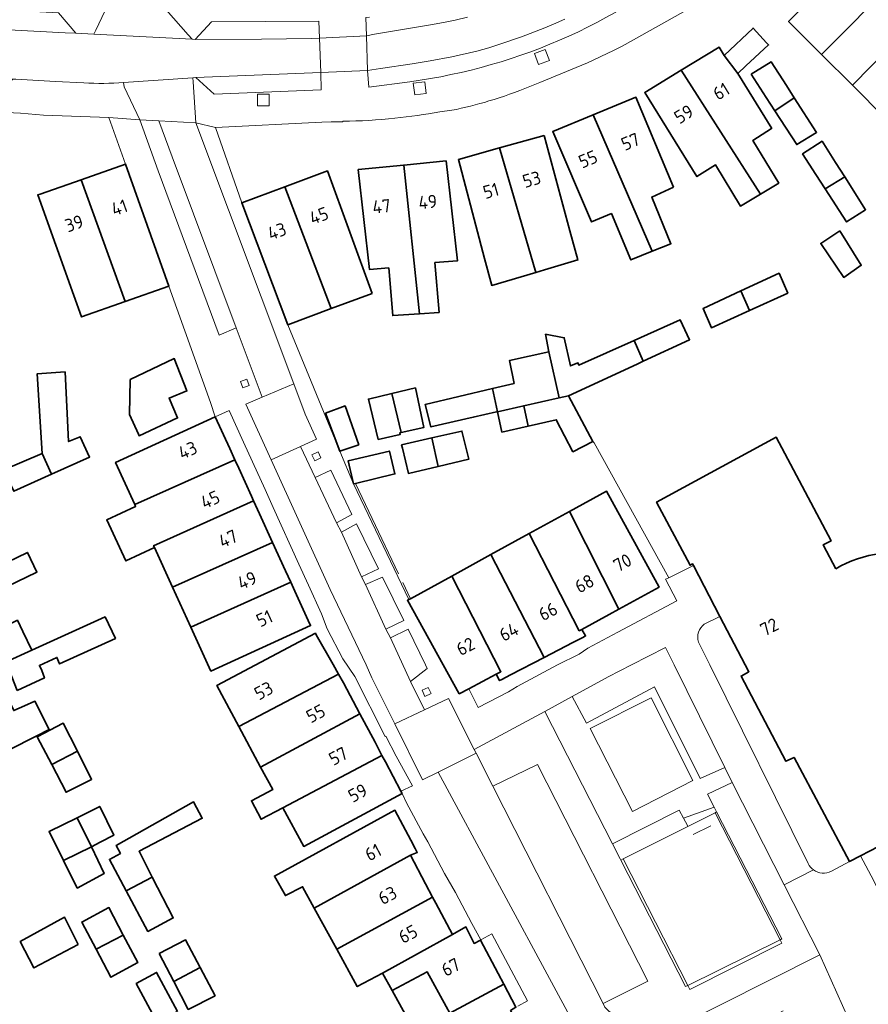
# Model space of a CAD drawing. Extents: x 152761 to 155748, y 459947 to 462743.
# Tile 219 of 256: x 154902 to 154989, y 461965 to 462066. Entities that reach past the tile are written whole.
import ezdxf
from ezdxf.enums import TextEntityAlignment as Align

# ---------------------------------------------------------------- set-up
doc = ezdxf.new("R2010")
doc.units = 0
doc.header["$LTSCALE"] = 0.75
for name, color, linetype, lineweight in [('B-RO-GR-BEPLANTING_CULTUUR_HEESTERS-GV', 251, 'CONTINUOUS', 18), ('B-RO-GR-GROENVOORZIENING-GV', 251, 'CONTINUOUS', 18), ('B-RO-IE-TERREINAFSCHEIDING_KUNSTMATIG_HEKWERK-G', 251, 'IE-TERREINAFSCHEIDING-KUNSTMATIG', 18), ('B-RO-IE-TERREINAFSCHEIDING_KUNSTMATIG_MUUR-G', 251, 'IE-TERREINAFSCHEIDING-KUNSTMATIG-DICHT', 18), ('B-RO-IE-TERREINAFSCHEIDING_KUNSTMATIG_MUUR-GV', 251, 'CONTINUOUS', 18), ('B-RO-OG-BEBOUWING-GV', 6, 'CONTINUOUS', 35), ('B-RO-OG-BEBOUWING-T18', 1, 'CONTINUOUS', 18), ('B-RO-VH-VERHARDING_BEDRIJFSVLOERPLAAT-GV', 251, 'CONTINUOUS', 18), ('B-RO-VH-VERHARDING_BETONSTRAATSTEEN-GV', 251, 'CONTINUOUS', 18), ('B-RO-VH-VERHARDING_STRAATBAKSTEEN-GV', 251, 'CONTINUOUS', 18), ('B-RO-VH-VERHARDING_TEGEL-GV', 251, 'CONTINUOUS', 18), ('B-RO-VH-VERHARDING_TEGEL_RUBBER-GV', 251, 'CONTINUOUS', 18)]:
    doc.layers.add(name, color=color, linetype=linetype, lineweight=lineweight)
doc.styles.add('NLCS-ISO-M200-T18', font='NLCS-ISO.ttf', dxfattribs={"height": 0.36})
doc.linetypes.add('IE-TERREINAFSCHEIDING-KUNSTMATIG', pattern='A,4,[82,NLCS.SHX,S=0.75,R=90,X=0,Y=0],4,-2', length=10)
doc.linetypes.add('IE-TERREINAFSCHEIDING-KUNSTMATIG-DICHT', pattern='A,8,-1,[82,NLCS.SHX,S=0.75,R=90,X=0,Y=0],-1', length=10)

msp = doc.modelspace()

# ---------------------------------------------------------------- linework, layer by layer
at = {"layer": 'B-RO-GR-BEPLANTING_CULTUUR_HEESTERS-GV', "flags": 128}
msp.add_lwpolyline([(154958.383, 461996.754), (154959.868, 461994.039), (154966.844, 461997.753), (154971.536, 461988.328), (154974.066, 461989.478), (154968.858, 462000), (154967.969, 462001.784), (154964.478, 462000), (154962.078, 461998.773)], close=True, dxfattribs=at)
msp.add_lwpolyline([(154968.527, 461962.522), (154983.822, 461970.219), (154980.158, 461977.434), (154974.835, 461987.917), (154972.285, 461986.72), (154972.968, 461985.39), (154973.184, 461984.97), (154973.219, 461984.902), (154979.924, 461971.872), (154979.741, 461971.781), (154970.261, 461967.101), (154970.024, 461966.984), (154963.4, 461979.954), (154963.334, 461980.083), (154962.547, 461981.623), (154955.595, 461995.23), (154948.328, 461991.332), (154948.532, 461990.93), (154950.243, 461987.54), (154954.842, 461989.785), (154966.176, 461967.538), (154961.577, 461965.244), (154961.761, 461964.848)], dxfattribs=at)
at = {"layer": 'B-RO-GR-GROENVOORZIENING-GV', "flags": 128}
for points in [[(154956.057, 462062.058), (154955.641, 462063.184), (154954.515, 462062.768), (154954.931, 462061.643)], [(154943.423, 462058.682), (154943.277, 462059.873), (154942.086, 462059.728), (154942.231, 462058.537)], [(154927.288, 462058.625), (154926.088, 462058.61), (154926.102, 462057.41), (154927.301, 462057.425)], [(154924.336, 462029.094), (154924.581, 462028.438), (154925.237, 462028.682), (154924.992, 462029.338)], [(154932.306, 462021.883), (154931.676, 462021.579), (154931.98, 462020.949), (154932.61, 462021.253)], [(154943.613, 461997.7), (154942.983, 461997.396), (154943.287, 461996.766), (154943.917, 461997.07)]]:
    msp.add_lwpolyline(points, close=True, dxfattribs=at)
at = {"layer": 'B-RO-IE-TERREINAFSCHEIDING_KUNSTMATIG_HEKWERK-G', "flags": 128}
for points in [[(154979.741, 461971.781), (154973.084, 461984.821), (154970.274, 461983.412)], [(154970.274, 461983.412), (154963.634, 461980.083)], [(154970.834, 461982.574), (154972.633, 461983.472)], [(154963.634, 461980.083), (154970.261, 461967.101)], [(154970.261, 461967.101), (154970.474, 461966.685), (154979.924, 461971.422), (154979.741, 461971.781)]]:
    msp.add_lwpolyline(points, dxfattribs=at)
at = {"layer": 'B-RO-IE-TERREINAFSCHEIDING_KUNSTMATIG_MUUR-G', "flags": 128}
for points in [[(154960.529, 462022.949), (154960.648, 462022.805), (154968.316, 462008.96)], [(154936.148, 462018.647), (154940.579, 462009.362)], [(154941.01, 462008.459), (154941.799, 462006.804)]]:
    msp.add_lwpolyline(points, dxfattribs=at)
at = {"layer": 'B-RO-IE-TERREINAFSCHEIDING_KUNSTMATIG_MUUR-GV', "flags": 128}
for points in [[(154973.219, 461984.902), (154973.084, 461984.821), (154979.741, 461971.781), (154979.924, 461971.872)], [(154963.4, 461979.954), (154970.024, 461966.984), (154970.261, 461967.101), (154963.634, 461980.083)]]:
    msp.add_lwpolyline(points, close=True, dxfattribs=at)
at = {"layer": 'B-RO-OG-BEBOUWING-GV', "flags": 128}
for points in [[(154984.008, 462062.688), (154991.657, 462070.423), (154988.312, 462073.725), (154981.765, 462067.316), (154981.756, 462067.307), (154981.797, 462067.265), (154980.62, 462066.064)], [(154987.162, 462059.544), (154994.802, 462067.318), (154991.657, 462070.423), (154984.008, 462062.688)], [(154994.802, 462067.318), (154987.162, 462059.544), (154990.521, 462056.156), (154998.248, 462063.916)], [(154976.235, 462061.51), (154978.566, 462063.671), (154978.362, 462063.891), (154976.971, 462065.401), (154974.005, 462062.575), (154975.403, 462060.739)], [(154969.585, 462061.074), (154977.716, 462048.342), (154979.608, 462049.473), (154976.949, 462053.864), (154978.845, 462055.067), (154978.887, 462055.094), (154975.403, 462060.739), (154974.005, 462062.575), (154973.477, 462063.451)], [(154976.783, 462060.66), (154978.32, 462058.276), (154979.215, 462056.888), (154981.198, 462058.239), (154980.39, 462059.492), (154978.829, 462061.913)], [(154969.585, 462061.074), (154965.841, 462058.788), (154971.21, 462050.154), (154973.107, 462051.358), (154975.666, 462047.116), (154977.716, 462048.342)], [(154968.813, 462049.05), (154964.943, 462058.286), (154960.566, 462056.485), (154966.604, 462042.474), (154968.527, 462043.253), (154966.567, 462048.047)], [(154979.215, 462056.888), (154981.448, 462053.424), (154983.495, 462054.678), (154981.198, 462058.239)], [(154960.566, 462056.485), (154956.405, 462054.772), (154960.375, 462045.485), (154962.423, 462046.339), (154964.433, 462041.595), (154966.604, 462042.474)], [(154955.506, 462054.37), (154950.947, 462053.091), (154954.654, 462040.303), (154955.557, 462040.57), (154958.985, 462041.584), (154958.17, 462044.577)], [(154984.372, 462048.884), (154986.371, 462050.116), (154985.436, 462051.59), (154984.046, 462053.779), (154982.05, 462052.476), (154983.424, 462050.35)], [(154950.947, 462053.091), (154946.715, 462051.903), (154949.408, 462041.745), (154950.144, 462038.968), (154954.654, 462040.303)], [(154945.466, 462051.75), (154941.107, 462051.332), (154942.73, 462036.069), (154944.732, 462036.206), (154944.301, 462041.31), (154946.64, 462041.509)], [(154907.978, 462049.819), (154912.512, 462037.316), (154917.007, 462038.899), (154912.528, 462051.432)], [(154937.851, 462038.142), (154933.273, 462050.726), (154928.906, 462049.103), (154933.667, 462036.584)], [(154936.421, 462050.882), (154937.595, 462040.591), (154939.576, 462040.76), (154939.975, 462035.882), (154942.73, 462036.069), (154941.107, 462051.332)], [(154903.789, 462048.353), (154903.54, 462048.265), (154907.226, 462037.949), (154908.018, 462035.733), (154912.512, 462037.316), (154907.978, 462049.819)], [(154986.371, 462050.116), (154984.372, 462048.884), (154986.565, 462045.489), (154988.512, 462046.742)], [(154928.906, 462049.103), (154924.484, 462047.46), (154929.212, 462034.926), (154933.667, 462036.584)], [(154985.868, 462044.589), (154983.921, 462043.285), (154986.28, 462039.792), (154988.076, 462041.045)], [(154975.704, 462038.406), (154976.616, 462036.4), (154980.535, 462038.182), (154979.631, 462040.228)], [(154976.616, 462036.4), (154975.704, 462038.406), (154971.842, 462036.614), (154972.697, 462034.617)], [(154964.749, 462033.313), (154965.699, 462031.179), (154970.456, 462033.395), (154969.484, 462035.422), (154965.443, 462033.622)], [(154965.699, 462031.179), (154964.749, 462033.313), (154959.076, 462030.786), (154958.995, 462031.029), (154958.212, 462030.705), (154957.59, 462033.597), (154955.672, 462033.949), (154955.996, 462032.138), (154957.058, 462027.426), (154958.015, 462027.642), (154965.06, 462030.885)], [(154913.869, 462023.686), (154913.939, 462023.529), (154917.898, 462025.369), (154917.01, 462027.395), (154918.842, 462028.131), (154917.551, 462031.46), (154913.037, 462029.297), (154912.966, 462025.706)], [(154950.741, 462026.003), (154953.426, 462026.608), (154957.058, 462027.426), (154955.996, 462032.138), (154951.968, 462031.274), (154952.436, 462028.908), (154950.206, 462028.377)], [(154904.005, 462021.698), (154904.958, 462019.586), (154908.852, 462021.343), (154907.897, 462023.439), (154906.7, 462022.938), (154906.333, 462030.082), (154903.484, 462029.901)], [(154939.894, 462027.874), (154940.839, 462023.86), (154943.186, 462024.391), (154942.313, 462028.443)], [(154950.741, 462026.003), (154950.206, 462028.377), (154943.3, 462026.734), (154943.891, 462024.45), (154948.236, 462025.435), (154950.626, 462025.977)], [(154938.487, 462023.153), (154940.735, 462023.657), (154940.695, 462023.828), (154940.839, 462023.86), (154939.894, 462027.874), (154937.475, 462027.304)], [(154953.895, 462024.526), (154956.76, 462025.173), (154958.482, 462021.895), (154960.529, 462022.949), (154959.121, 462025.584), (154958.015, 462027.642), (154957.058, 462027.426), (154953.426, 462026.608)], [(154936.489, 462022.599), (154935.08, 462026.594), (154933.083, 462025.84), (154934.541, 462021.945)], [(154953.895, 462024.526), (154953.426, 462026.608), (154950.741, 462026.003), (154951.19, 462023.916)], [(154923.773, 462021.065), (154923.242, 462022.227), (154921.764, 462025.463), (154911.53, 462020.792), (154913.492, 462016.492)], [(154940.969, 462022.272), (154941.594, 462019.662), (154944.652, 462020.384), (154943.985, 462023.315), (154940.888, 462022.609)], [(154943.985, 462023.315), (154944.652, 462020.384), (154947.788, 462021.124), (154947.081, 462024.02)], [(154904.958, 462019.586), (154904.005, 462021.698), (154900.059, 462020.025), (154901.064, 462017.829)], [(154935.949, 462018.601), (154936.148, 462018.647), (154940.195, 462019.609), (154939.639, 462021.956), (154935.394, 462020.948)], [(154924.171, 462020.192), (154923.773, 462021.065), (154913.492, 462016.492), (154913.587, 462016.284), (154910.624, 462014.898), (154912.593, 462010.689), (154915.517, 462012.057), (154915.433, 462012.24), (154925.695, 462016.854), (154925.473, 462017.341)], [(154963.175, 462005.727), (154967.32, 462007.998), (154967.111, 462008.38), (154961.928, 462017.836), (154958.131, 462015.755)], [(154917.374, 462007.988), (154927.644, 462012.584), (154926.298, 462015.533), (154925.695, 462016.854), (154915.433, 462012.24), (154915.517, 462012.057)], [(154962.182, 462005.182), (154963.175, 462005.727), (154958.131, 462015.755), (154953.994, 462013.488), (154959.131, 462003.51), (154959.397, 462003.656)], [(154958.45, 462002.296), (154959.478, 462002.83), (154959.767, 462002.98), (154959.397, 462003.656), (154959.131, 462003.51), (154953.994, 462013.488), (154950.052, 462011.327), (154955.534, 462000.78)], [(154929.511, 462008.493), (154928.976, 462009.666), (154927.644, 462012.584), (154917.374, 462007.988), (154919.249, 462003.879)], [(154897.795, 462005.429), (154899.941, 462006.383), (154899.368, 462007.578), (154903.453, 462009.539), (154902.483, 462011.558), (154898.398, 462009.597), (154896.27, 462008.562), (154896.342, 462008.414)], [(154952.077, 461998.983), (154955.534, 462000.78), (154950.052, 462011.327), (154946.033, 462009.125), (154951.077, 461999.299), (154950.59, 461999.042), (154950.942, 461998.393), (154951.161, 461998.507)], [(154947.788, 461997.56), (154950.59, 461999.042), (154951.077, 461999.299), (154946.033, 462009.125), (154941.799, 462006.804), (154941.623, 462006.708), (154941.492, 462006.636), (154946.797, 461997.036)], [(154931.305, 462004.562), (154929.928, 462007.58), (154929.511, 462008.493), (154919.249, 462003.879), (154921.31, 461999.364), (154931.545, 462004.036)], [(154900.24, 462000.295), (154902.942, 462001.523), (154902.016, 462003.42), (154901.446, 462004.588), (154900.922, 462004.339), (154898.8, 462003.332)], [(154901.413, 461997.381), (154904.213, 461998.677), (154903.957, 461999.446), (154903.706, 461999.959), (154905.5, 462000.774), (154905.77, 462000.098), (154911.5, 462002.719), (154910.446, 462004.935), (154902.942, 462001.523), (154900.24, 462000.295), (154900.38, 462000)], [(154934.42, 461999.06), (154933.852, 462000.062), (154932.124, 462003.108), (154932.043, 462003.252), (154921.904, 461997.884), (154924.17, 461993.672)], [(154936.61, 461994.987), (154934.919, 461998.181), (154934.42, 461999.06), (154924.17, 461993.672), (154926.405, 461989.518)], [(154900.811, 461995.888), (154898.843, 461995.006), (154900.426, 461991.511), (154900.545, 461991.249), (154903.431, 461992.728), (154904.708, 461993.383), (154903.249, 461996.276), (154902.165, 461995.794), (154901.071, 461995.308)], [(154928.69, 461985.321), (154938.87, 461990.717), (154938.159, 461992.061), (154936.61, 461994.987), (154926.405, 461989.518), (154927.665, 461987.203), (154925.466, 461986.052), (154926.465, 461984.16)], [(154904.964, 461989.769), (154907.602, 461991.134), (154906.14, 461994.032), (154903.491, 461992.613)], [(154907.602, 461991.134), (154904.964, 461989.769), (154906.436, 461986.924), (154909.058, 461988.248)], [(154940.82, 461987.035), (154939.227, 461990.043), (154938.87, 461990.717), (154928.69, 461985.321), (154930.844, 461981.363), (154940.936, 461986.796), (154940.944, 461986.8)], [(154912.623, 461976.799), (154915.294, 461978.224), (154913.937, 461980.871), (154920.43, 461984.254), (154919.511, 461985.957), (154911.591, 461981.472), (154912.013, 461980.65), (154910.899, 461980.033)], [(154907.565, 461984.314), (154909.051, 461981.334), (154909.955, 461981.804), (154911.351, 461982.53), (154909.903, 461985.48)], [(154942.281, 461981.15), (154941.833, 461982), (154940.209, 461985.078), (154927.829, 461978.328), (154928.963, 461976.327), (154930.72, 461977.219), (154931.912, 461975.043), (154941.79, 461980.453), (154942.491, 461980.752)], [(154909.051, 461981.334), (154907.565, 461984.314), (154904.703, 461982.887), (154906.191, 461979.906)], [(154909.051, 461981.334), (154906.191, 461979.906), (154907.598, 461977.088), (154910.349, 461978.584)], [(154934.233, 461970.807), (154944.059, 461976.171), (154943.338, 461977.531), (154941.79, 461980.453), (154931.912, 461975.043)], [(154915.294, 461978.224), (154912.623, 461976.799), (154914.844, 461972.634), (154917.444, 461974.031)], [(154944.395, 461975.536), (154944.059, 461976.171), (154934.233, 461970.807), (154936.333, 461966.973), (154938.934, 461968.363), (154946.103, 461972.313)], [(154912.32, 461972.262), (154910.846, 461975.086), (154908.046, 461973.59), (154909.524, 461970.803)], [(154907.695, 461971.292), (154906.298, 461974.091), (154901.747, 461971.597), (154903.145, 461968.897)], [(154946.103, 461972.313), (154938.934, 461968.363), (154939.915, 461966.577), (154943.513, 461968.488), (154945.465, 461964.913), (154945.837, 461964.232), (154951.374, 461967.227), (154950.806, 461968.302), (154948.983, 461971.751), (154948.333, 461971.403), (154947.485, 461973.102)], [(154912.32, 461972.262), (154909.524, 461970.803), (154911.042, 461967.941), (154913.793, 461969.437)], [(154915.992, 461970.384), (154917.49, 461967.51), (154920.205, 461968.924), (154918.692, 461971.78)], [(154917.49, 461967.51), (154918.988, 461964.635), (154921.738, 461966.031), (154920.205, 461968.924)], [(154917.89, 461964.412), (154915.741, 461968.435), (154913.641, 461967.288), (154915.788, 461963.289)], [(154941.576, 461956.869), (154944.426, 461958.365), (154951.776, 461962.355), (154952.927, 461963.004), (154952.078, 461964.504), (154952.628, 461964.853), (154951.374, 461967.227), (154945.837, 461964.232), (154945.465, 461964.913), (154943.513, 461968.488), (154939.915, 461966.577), (154941.631, 461963.454), (154943.085, 461960.809), (154940.054, 461959.19), (154941.367, 461956.759)]]:
    msp.add_lwpolyline(points, close=True, dxfattribs=at)
msp.add_lwpolyline([(154985.45, 462009.884), (154984.187, 462012.27), (154984.161, 462012.324), (154984.971, 462012.743), (154979.332, 462023.391), (154967.056, 462016.719), (154970.503, 462010.24), (154970.755, 462010.377), (154970.845, 462010.205), (154973.553, 462004.99), (154976.145, 462000), (154976.542, 461999.307), (154975.742, 461998.859), (154980.335, 461990.11), (154981.186, 461990.509), (154986.877, 461979.81), (154988.008, 461980.396), (155000, 461986.616), (155002.327, 461987.822), (155005.403, 461989.417), (155012.364, 461993.027)], dxfattribs=at)
at = {"layer": 'B-RO-OG-BEBOUWING-GV'}
msp.add_lwpolyline([(155002.05, 462004.775, 0.4407838), (154985.45, 462009.884)], format="xyb", dxfattribs=at)
at = {"layer": 'B-RO-VH-VERHARDING_BEDRIJFSVLOERPLAAT-GV', "flags": 128}
msp.add_lwpolyline([(154932.585, 462060.834), (154937.381, 462061.04), (154937.274, 462064.594), (154932.457, 462064.375)], close=True, dxfattribs=at)
at = {"layer": 'B-RO-VH-VERHARDING_BETONSTRAATSTEEN-GV', "flags": 128}
msp.add_lwpolyline([(154983.17, 461978.964), (154980.158, 461977.434), (154983.822, 461970.219), (154987.301, 461962.448), (154987.434, 461962.105), (154990.972, 461963.687), (154992.165, 461964.316), (154993.585, 461965.064), (154995.566, 461966.111), (154990.71, 461975.236), (154989.082, 461978.343), (154988.008, 461980.396), (154986.877, 461979.81), (154985.016, 461978.829)], dxfattribs=at)
at = {"layer": 'B-RO-VH-VERHARDING_BETONSTRAATSTEEN-GV'}
msp.add_lwpolyline([(154985.016, 461978.829, -0.2865385), (154983.17, 461978.964)], format="xyb", dxfattribs=at)
at = {"layer": 'B-RO-VH-VERHARDING_STRAATBAKSTEEN-GV', "flags": 128}
for points in [[(154912.355, 462059.82), (154919.45, 462060.286), (154919.754, 462060.305), (154932.585, 462060.834), (154932.457, 462064.375), (154931.63, 462064.327), (154926.488, 462064.269), (154919.692, 462064.238), (154919.377, 462064.247), (154909.303, 462064.759), (154907.435, 462064.857), (154906.359, 462064.9), (154874.159, 462066.629), (154873.559, 462066.687), (154870.421, 462066.838), (154865.532, 462067.127), (154860.639, 462067.38), (154832.86, 462069.006)], [(154947.648, 462066.509), (154946.381, 462066.207), (154945.359, 462065.994), (154944.074, 462065.763), (154938.088, 462064.758), (154937.274, 462064.594)], [(154937.274, 462064.594), (154937.381, 462061.04), (154938.728, 462061.247), (154941.972, 462061.709), (154943.825, 462062.02), (154946.039, 462062.447), (154948.612, 462063.02), (154949.843, 462063.38), (154951.066, 462063.767), (154953.186, 462064.5), (154954.088, 462064.838), (154955.577, 462065.429), (154956.466, 462065.803), (154957.639, 462066.318)], [(154874.99, 462061.556), (154881.583, 462061.216), (154886.621, 462060.949), (154890.888, 462060.678), (154891.77, 462060.651), (154893.865, 462060.54), (154900.983, 462060.166), (154901.3, 462060.147), (154905.35, 462059.914), (154908.281, 462059.764)], [(154992.208, 461949.811), (154987.434, 461962.105), (154987.301, 461962.448), (154983.822, 461970.219), (154968.527, 461962.522), (154967.536, 461962.38), (154966.958, 461962.351), (154966.38, 461962.374), (154965.806, 461962.449), (154965.242, 461962.576), (154964.691, 461962.754), (154964.158, 461962.98), (154963.649, 461963.254), (154963.166, 461963.573), (154962.714, 461963.934), (154961.761, 461964.848), (154961.577, 461965.244), (154950.243, 461987.54), (154948.532, 461990.93), (154944.643, 461988.994), (154962.819, 461955.299), (154965.893, 461956.934), (154980.07, 461964.477)]]:
    msp.add_lwpolyline(points, dxfattribs=at)
at = {"layer": 'B-RO-VH-VERHARDING_STRAATBAKSTEEN-GV'}
msp.add_lwpolyline([(154908.281, 462059.764, 0.035837), (154912.355, 462059.82)], format="xyb", dxfattribs=at)
at = {"layer": 'B-RO-VH-VERHARDING_STRAATBAKSTEEN-GV', "flags": 128}
for points in [[(154919.75, 462055.681), (154915.972, 462055.869), (154917.332, 462052.167), (154923.915, 462034.616), (154926.572, 462027.49), (154929.812, 462028.856)], [(154929.812, 462028.856), (154926.572, 462027.49), (154924.909, 462026.788), (154927.501, 462021.069), (154930.493, 462022.435), (154932.139, 462023.189), (154930.983, 462025.736)], [(154939.283, 462003.665), (154937.173, 462008.259), (154936.772, 462009.056), (154934.711, 462013.651), (154934.21, 462014.599), (154931.999, 462019.242), (154930.493, 462022.435), (154927.501, 462021.069), (154933.541, 462007.743), (154937.234, 462000), (154937.846, 461998.666), (154940.185, 461993.958), (154943.25, 461995.393), (154941.801, 461998.291), (154939.735, 462002.768)], [(154948.532, 461990.93), (154948.328, 461991.332), (154945.699, 461996.539), (154943.25, 461995.393), (154940.185, 461993.958), (154943.045, 461988.197), (154944.643, 461988.994)]]:
    msp.add_lwpolyline(points, close=True, dxfattribs=at)
at = {"layer": 'B-RO-VH-VERHARDING_TEGEL-GV', "flags": 128}
for points in [[(154954.046, 462059.41), (154955.092, 462059.816), (154959.987, 462061.824), (154962.633, 462063.08), (154963.531, 462063.531), (154970.668, 462067.543), (154970.782, 462067.377), (154973.846, 462069.951), (154974.699, 462070.806), (154974.559, 462070.949), (154979.196, 462075.706), (154978.795, 462076.105), (154982.833, 462080.311), (154982.958, 462080.372)], [(154832.86, 462069.006), (154860.639, 462067.38), (154865.532, 462067.127), (154870.421, 462066.838), (154873.559, 462066.687), (154874.159, 462066.629), (154906.359, 462064.9), (154907.435, 462064.857), (154905.66, 462066.96), (154873.64, 462068.694), (154870.551, 462068.861), (154860.57, 462069.402), (154853.521, 462069.774), (154835.297, 462070.961)], [(154905.66, 462066.96), (154907.435, 462064.857), (154909.303, 462064.759), (154909.508, 462065.191), (154911.397, 462069.198)], [(154928.231, 462069.207), (154927.005, 462069.087), (154917.808, 462068.968), (154915.21, 462069.02), (154918.969, 462064.703), (154919.377, 462064.247), (154919.692, 462064.238), (154921.36, 462066.02), (154932.38, 462066.12), (154932.457, 462064.375), (154937.274, 462064.594), (154937.2, 462066.48), (154937.579, 462066.525)], [(154937.2, 462066.48), (154937.274, 462064.594), (154938.088, 462064.758), (154944.074, 462065.763), (154945.359, 462065.994), (154946.381, 462066.207), (154947.648, 462066.509)], [(154957.639, 462066.318), (154956.466, 462065.803), (154955.577, 462065.429), (154954.088, 462064.838), (154953.186, 462064.5), (154951.066, 462063.767), (154949.843, 462063.38), (154948.612, 462063.02), (154946.039, 462062.447), (154943.825, 462062.02), (154941.972, 462061.709), (154938.728, 462061.247), (154937.381, 462061.04), (154937.52, 462059.34), (154941.737, 462059.891)], [(154908.281, 462059.764), (154905.35, 462059.914), (154901.3, 462060.147), (154900.983, 462060.166), (154899.24, 462058.46), (154893.78, 462058.75), (154893.865, 462060.54), (154891.77, 462060.651), (154891.65, 462058.87), (154881.53, 462059.41), (154881.583, 462061.216)], [(154937.381, 462061.04), (154932.585, 462060.834), (154932.63, 462059.06), (154921.64, 462058.62), (154919.754, 462060.305), (154919.45, 462060.286), (154919.478, 462059.86), (154919.75, 462055.681), (154921.766, 462055.199), (154932.697, 462055.727), (154933.66, 462055.774), (154934.866, 462055.765), (154934.86, 462055.828)], [(154941.737, 462059.891), (154937.52, 462059.34), (154937.381, 462061.04)], [(154881.325, 462057.664), (154901.771, 462056.656), (154904.119, 462056.46), (154910.818, 462056.226), (154914.03, 462055.963), (154912.39, 462059.36), (154912.355, 462059.82)], [(154944.803, 462056.799), (154946.057, 462056.951)], [(154962.819, 461955.299), (154944.643, 461988.994), (154943.045, 461988.197), (154940.185, 461993.958), (154937.846, 461998.666), (154937.234, 462000), (154933.541, 462007.743), (154927.501, 462021.069), (154924.909, 462026.788), (154926.572, 462027.49), (154923.915, 462034.616), (154922.168, 462033.863), (154915.91, 462050.75), (154914.03, 462055.963), (154910.818, 462056.226), (154912.528, 462051.432), (154917.007, 462038.899), (154921.28, 462026.94), (154921.764, 462025.463), (154923.184, 462026.112), (154924.654, 462022.879), (154925.58, 462020.841), (154926.865, 462018.014), (154927.699, 462016.18), (154930.347, 462010.355), (154931.328, 462008.197), (154932.67, 462005.244), (154933.251, 462003.715), (154934.852, 462000.641), (154936.069, 461998.814), (154939.199, 461992.648), (154939.262, 461992.687), (154940.345, 461990.647), (154941.995, 461987.598), (154940.82, 461987.035), (154940.944, 461986.8), (154940.936, 461986.796), (154941.395, 461985.848), (154943.092, 461982.65), (154943.591, 461981.851), (154945.288, 461978.602), (154946.437, 461976.65), (154948.084, 461973.451), (154949.029, 461971.777), (154950.134, 461972.4), (154953.828, 461965.501), (154952.811, 461964.952)], [(154967.976, 462008.81), (154969.141, 462006.585), (154963.068, 462003.372), (154960.021, 462001.718), (154959.123, 462001.114), (154956.905, 462000), (154952.748, 461997.781), (154951.848, 461997.234), (154948.748, 461995.637), (154947.788, 461997.56), (154946.797, 461997.036), (154941.492, 462006.636), (154941.623, 462006.708), (154935.949, 462018.601), (154934.541, 462021.945), (154929.212, 462034.926), (154924.484, 462047.46), (154921.766, 462055.199), (154919.75, 462055.681), (154929.812, 462028.856), (154930.983, 462025.736), (154932.139, 462023.189), (154930.493, 462022.435), (154931.999, 462019.242), (154933.627, 462020.01), (154935.794, 462015.448), (154934.21, 462014.599), (154934.711, 462013.651), (154936.256, 462014.504), (154938.523, 462009.865), (154936.772, 462009.056), (154937.173, 462008.259), (154938.935, 462009.021), (154941.114, 462004.563), (154939.283, 462003.665), (154939.735, 462002.768), (154941.546, 462003.679), (154943.343, 462000), (154943.518, 461999.643), (154941.801, 461998.291), (154943.25, 461995.393), (154945.699, 461996.539), (154948.328, 461991.332), (154955.595, 461995.23), (154958.383, 461996.754), (154962.078, 461998.773), (154964.478, 462000), (154967.969, 462001.784), (154968.858, 462000), (154974.066, 461989.478), (154974.835, 461987.917), (154980.158, 461977.434), (154983.17, 461978.964)], [(154971.963, 462004.19), (154973.553, 462004.99), (154970.845, 462010.205), (154968.316, 462008.96), (154967.976, 462008.81)], [(154982.631, 461979.601), (154972.54, 462000), (154971.368, 462002.34)]]:
    msp.add_lwpolyline(points, dxfattribs=at)
at = {"layer": 'B-RO-VH-VERHARDING_TEGEL-GV'}
for points in [[(154941.737, 462059.891, 0.1473874), (154972.351, 462073.771)], [(154972.351, 462073.771, -0.1473874), (154941.737, 462059.891)], [(154912.355, 462059.82, -0.035837), (154908.281, 462059.764)], [(154949.85, 462057.908, 0.0275302), (154954.046, 462059.41)], [(154946.057, 462056.951, 0.0239941), (154949.85, 462057.908)], [(154940.208, 462056.14, 0.021082), (154944.803, 462056.799)], [(154934.86, 462055.828, 0.0231946), (154940.208, 462056.14)], [(154971.368, 462002.34, -0.3184674), (154971.963, 462004.19)], [(154983.17, 461978.964, -0.12076), (154982.631, 461979.601)]]:
    msp.add_lwpolyline(points, format="xyb", dxfattribs=at)
at = {"layer": 'B-RO-VH-VERHARDING_TEGEL-GV', "flags": 128}
for points in [[(154911.397, 462069.198), (154909.508, 462065.191), (154909.303, 462064.759), (154919.377, 462064.247), (154918.969, 462064.703), (154915.21, 462069.02)], [(154932.38, 462066.12), (154921.36, 462066.02), (154919.692, 462064.238), (154926.488, 462064.269), (154931.63, 462064.327), (154932.457, 462064.375)], [(154956.057, 462062.058), (154954.931, 462061.643), (154954.515, 462062.768), (154955.641, 462063.184)], [(154919.754, 462060.305), (154921.64, 462058.62), (154932.63, 462059.06), (154932.585, 462060.834)], [(154919.75, 462055.681), (154919.478, 462059.86), (154919.45, 462060.286), (154912.355, 462059.82), (154912.39, 462059.36), (154914.03, 462055.963), (154915.972, 462055.869)], [(154943.423, 462058.682), (154942.231, 462058.537), (154942.086, 462059.728), (154943.277, 462059.873)], [(154927.288, 462058.625), (154927.301, 462057.425), (154926.102, 462057.41), (154926.088, 462058.61)], [(154914.03, 462055.963), (154915.91, 462050.75), (154922.168, 462033.863), (154923.915, 462034.616), (154917.332, 462052.167), (154915.972, 462055.869)], [(154924.336, 462029.094), (154924.992, 462029.338), (154925.237, 462028.682), (154924.581, 462028.438)], [(154932.306, 462021.883), (154932.61, 462021.253), (154931.98, 462020.949), (154931.676, 462021.579)], [(154931.999, 462019.242), (154934.21, 462014.599), (154935.794, 462015.448), (154933.627, 462020.01)], [(154934.711, 462013.651), (154936.772, 462009.056), (154938.523, 462009.865), (154936.256, 462014.504)], [(154937.173, 462008.259), (154939.283, 462003.665), (154941.114, 462004.563), (154938.935, 462009.021)], [(154939.735, 462002.768), (154941.801, 461998.291), (154943.518, 461999.643), (154943.343, 462000), (154941.546, 462003.679)], [(154943.613, 461997.7), (154943.917, 461997.07), (154943.287, 461996.766), (154942.983, 461997.396)], [(154962.547, 461981.623), (154969.397, 461985.082), (154969.82, 461984.276), (154972.968, 461985.39), (154972.285, 461986.72), (154974.835, 461987.917), (154974.066, 461989.478), (154971.536, 461988.328), (154966.844, 461997.753), (154959.868, 461994.039), (154958.383, 461996.754), (154955.595, 461995.23)], [(154960.236, 461993.473), (154966.507, 461996.632), (154970.798, 461988.143), (154964.579, 461984.956)], [(154961.577, 461965.244), (154966.176, 461967.538), (154954.842, 461989.785), (154950.243, 461987.54)], [(154969.82, 461984.276), (154969.397, 461985.082), (154962.547, 461981.623), (154963.334, 461980.083), (154963.4, 461979.954), (154963.634, 461980.083), (154970.274, 461983.412), (154970.226, 461983.503)], [(154973.084, 461984.821), (154973.219, 461984.902), (154973.184, 461984.97), (154972.968, 461985.39), (154969.82, 461984.276), (154970.226, 461983.503), (154970.274, 461983.412)], [(154973.084, 461984.821), (154970.274, 461983.412), (154963.634, 461980.083), (154970.261, 461967.101), (154979.741, 461971.781)]]:
    msp.add_lwpolyline(points, close=True, dxfattribs=at)
at = {"layer": 'B-RO-VH-VERHARDING_TEGEL_RUBBER-GV', "flags": 128}
msp.add_lwpolyline([(154960.236, 461993.473), (154964.579, 461984.956), (154970.798, 461988.143), (154966.507, 461996.632)], close=True, dxfattribs=at)

# ---------------------------------------------------------------- texts
at = {"layer": 'B-RO-OG-BEBOUWING-T18', "style": 'NLCS-ISO-M200-T18'}
for s, rotation, p in [('61', 31.4, (154973.699, 462058.9)), ('59', 31.4, (154969.857, 462056.553)), ('57', 22.4, (154964.381, 462053.729)), ('55', 22.4, (154960.027, 462051.938)), ('53', 15.7, (154954.243, 462049.861)), ('51', 15.7, (154950.062, 462048.688)), ('41', 19.5, (154911.917, 462046.972)), ('47', 5.5, (154938.83, 462047.095)), ('49', 5.5, (154943.571, 462047.55)), ('45', 20.4, (154932.401, 462046.135)), ('39', 19.3, (154907.271, 462045.334)), ('43', 20.4, (154928.089, 462044.532)), ('43', 24.5, (154918.928, 462022.045)), ('45', 24.5, (154921.241, 462016.979)), ('47', 24.5, (154923.072, 462012.967)), ('70', 28.7, (154963.561, 462010.5)), ('49', 24.5, (154925.028, 462008.683)), ('68', 28.7, (154959.655, 462008.359)), ('66', 27.5, (154955.922, 462005.49)), ('51', 24.5, (154926.808, 462004.782)), ('64', 27.5, (154951.897, 462003.397)), ('72', 27.5, (154978.626, 462003.9)), ('62', 27.9, (154947.446, 462001.904)), ('53', 28.3, (154926.728, 461997.359)), ('55', 27.9, (154932.072, 461995.009)), ('57', 27.9, (154934.382, 461990.646)), ('59', 27.9, (154936.386, 461986.86)), ('61', 27.8, (154937.961, 461980.767)), ('63', 27.9, (154939.441, 461976.342)), ('65', 27.9, (154941.546, 461972.369)), ('67', 27.8, (154945.927, 461968.973))]:
    msp.add_text(s, height=1.35, rotation=rotation, dxfattribs=at).set_placement(p, align=Align.MIDDLE)

doc.saveas('drawing.dxf')
